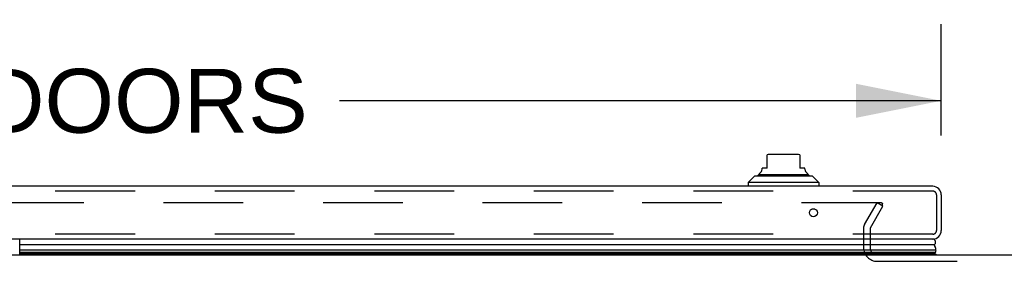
# Model space of a CAD drawing. Header units: inches. Extents: x 0 to 227, y 0 to 147.
# Tile 27 of 256: x 56 to 71, y 26 to 30. Entities that reach past the tile are written whole.
import ezdxf

# ---------------------------------------------------------------- set-up
doc = ezdxf.new("R2010")
doc.units = ezdxf.units.IN
doc.header["$LTSCALE"] = 12.466667
doc.header["$MEASUREMENT"] = 0
doc.linetypes.add('HIDDEN', pattern=[0.2, 0.1, -0.1])
doc.layers.get('0').update_dxf_attribs({"linetype": 'CONTINUOUS'})
for name, color, linetype in [('DEFAULT_2', 8, 'HIDDEN'), ('DIMENSIONS', 7, 'CONTINUOUS'), ('LEFTHAND_DOOR_ASSEMBLY', 7, 'CONTINUOUS')]:
    doc.layers.add(name, color=color, linetype=linetype)
doc.styles.get("Standard").update_dxf_attribs({"font": 'arial.ttf'})
doc.dimstyles.new('DIMSTYLE_1', dxfattribs={"dimtxt": 1, "dimasz": 1.333333, "dimexe": 0.09, "dimexo": 0.07, "dimgap": 0.0375, "dimtad": 0, "dimtih": 1, "dimtoh": 1, "dimzin": 4, "dimdsep": 46, "dimtxsty": 'Standard', "dimblk": '_FILLED', "dimblk1": '_FILLED', "dimblk2": '_FILLED', "dimcen": 0.09, "dimadec": 3, "dimazin": 1, "dimtfac": 1, "dimtdec": 3, "dimtofl": 0, "dimtmove": 0, "dimatfit": 3, "dimldrblk": '_FILLED', "dimfxl": 0, "dimtolj": 1, "dimtzin": 4, "dimarcsym": 0})

# ---------------------------------------------------------------- blocks, each defined once
blk = doc.blocks.new('_FILLED')
at = {"color": 0, "linetype": 'ByBlock'}
blk.add_solid([(0, 0), (-1, 0.2), (-1, -0.2)], dxfattribs=at)
blk = doc.blocks.new('*D9')
at = {"layer": 'DIMENSIONS', "color": 2, "linetype": 'Continuous'}
for p, q in [((41.495, 28.034), (41.495, 29.775)), ((70.307, 28.034), (70.307, 29.775)), ((41.495, 28.575), (50.903, 28.575)), ((70.307, 28.575), (60.899, 28.575))]:
    blk.add_line(p, q, dxfattribs=at)
at = {"layer": 'DIMENSIONS', "color": 2, "linetype": 'Continuous', "xscale": 1.3333333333, "yscale": 1.3333333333, "zscale": 1.3333333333, "rotation": 180}
blk.add_blockref('_FILLED', (41.495, 28.575), dxfattribs=at)
at = {"layer": 'DIMENSIONS', "color": 2, "linetype": 'Continuous', "xscale": 1.3333333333, "yscale": 1.3333333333, "zscale": 1.3333333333}
blk.add_blockref('_FILLED', (70.307, 28.575), dxfattribs=at)
at = {"layer": 'DIMENSIONS', "color": 2, "linetype": 'Continuous', "insert": (55.901, 29.075), "char_height": 1, "width": 8.99628, "attachment_point": 2, "line_spacing_factor": 0.9}
blk.add_mtext('28.81 DOORS', dxfattribs=at)

msp = doc.modelspace()

# ---------------------------------------------------------------- linework, layer by layer
at = {"color": 7, "linetype": 'Continuous'}
msp.add_line((42.589, 26.166), (99.089, 26.166), dxfattribs=at)
at = {"layer": 'DEFAULT_2', "color": 8, "linetype": 'HIDDEN'}
for p, q in [((69.37, 26.978), (42.407, 26.978)), ((69.108, 26.638), (69.304, 26.978)), ((69.394, 26.926), (69.304, 26.978)), ((69.385, 26.913), (69.385, 26.965)), ((69.198, 26.586), (69.394, 26.926)), ((69.089, 26.57), (69.089, 26.281)), ((69.193, 26.571), (69.193, 26.281)), ((69.308, 26.062), (72.37, 26.062))]:
    msp.add_line(p, q, dxfattribs=at)
for points in [[(69.37, 26.978), (69.372, 26.978), (69.374, 26.978), (69.375, 26.977), (69.377, 26.977), (69.378, 26.976), (69.38, 26.975), (69.381, 26.974), (69.382, 26.973), (69.383, 26.972), (69.384, 26.971), (69.384, 26.969), (69.385, 26.968), (69.385, 26.967), (69.385, 26.965)], [(69.385, 26.965), (69.385, 26.965), (69.385, 26.964), (69.385, 26.962), (69.384, 26.961), (69.384, 26.959)]]:
    msp.add_lwpolyline(points, dxfattribs=at)
for centre, radius, start, end in [((69.226, 26.57), 0.137, 150, 180), ((69.226, 26.57), 0.033, 150, 180), ((69.308, 26.281), 0.219, 180, 270), ((69.308, 26.281), 0.115, 180, 270)]:
    msp.add_arc(centre, radius, start, end, dxfattribs=at)
at = {"layer": 'LEFTHAND_DOOR_ASSEMBLY', "color": 7, "linetype": 'Continuous'}
for p, q in [((67.583, 27.519), (67.583, 27.729)), ((68.056, 27.736), (67.623, 27.736)), ((68.095, 27.729), (68.095, 27.519)), ((67.386, 27.393), (67.288, 27.295)), ((68.292, 27.393), (67.386, 27.393)), ((67.455, 27.421), (68.223, 27.421)), ((67.505, 27.506), (67.505, 27.519)), ((67.583, 27.519), (67.505, 27.519)), ((68.174, 27.519), (68.095, 27.519)), ((68.174, 27.506), (68.174, 27.519)), ((68.292, 27.393), (68.39, 27.295)), ((67.288, 27.295), (67.288, 27.236)), ((68.39, 27.295), (67.288, 27.295)), ((68.39, 27.295), (68.39, 27.236)), ((68.331, 26.881), (68.284, 26.881)), ((55.903, 26.166), (55.903, 26.411)), ((70.194, 26.319), (55.903, 26.319)), ((55.903, 26.243), (70.223, 26.243)), ((70.214, 26.2), (55.903, 26.2)), ((70.207, 26.186), (55.903, 26.186)), ((70.205, 26.178), (55.903, 26.178)), ((70.226, 26.166), (70.205, 26.178))]:
    msp.add_line(p, q, dxfattribs=at)
at = {"layer": 'LEFTHAND_DOOR_ASSEMBLY', "color": 3, "linetype": 'Continuous'}
for p, q in [((70.172, 27.236), (41.63, 27.236)), ((70.307, 27.101), (70.307, 26.546)), ((70.172, 26.411), (41.63, 26.411))]:
    msp.add_line(p, q, dxfattribs=at)
at = {"layer": 'LEFTHAND_DOOR_ASSEMBLY', "color": 8, "linetype": 'HIDDEN'}
for p, q in [((70.172, 27.161), (41.63, 27.161)), ((70.232, 27.101), (70.232, 26.546)), ((70.172, 26.486), (41.63, 26.486))]:
    msp.add_line(p, q, dxfattribs=at)
at = {"layer": 'LEFTHAND_DOOR_ASSEMBLY', "color": 7, "linetype": 'Continuous'}
for points in [[(70.223, 26.243), (70.223, 26.251), (70.222, 26.259), (70.22, 26.267), (70.218, 26.274), (70.216, 26.282), (70.212, 26.29), (70.209, 26.297), (70.205, 26.304), (70.2, 26.312), (70.194, 26.319)], [(70.207, 26.186), (70.209, 26.19), (70.211, 26.193), (70.212, 26.197), (70.214, 26.2)]]:
    msp.add_lwpolyline(points, dxfattribs=at)
at = {"layer": 'LEFTHAND_DOOR_ASSEMBLY', "color": 3, "linetype": 'Continuous'}
msp.add_circle((68.307, 26.823), 0.0625, dxfattribs=at)
at = {"layer": 'LEFTHAND_DOOR_ASSEMBLY', "color": 7, "linetype": 'Continuous'}
for centre, radius, start, end in [((67.623, 27.618), 0.118, 90, 109.4785), ((68.056, 27.618), 0.118, 70.5253, 90), ((67.475, 27.372), 0.0492, 90, 153.8851), ((67.475, 27.421), 0.0197, 120, 180.1146), ((67.426, 27.506), 0.0787, 300, 360), ((68.253, 27.506), 0.0787, 180, 240), ((68.203, 27.372), 0.0492, 26.1149, 90), ((68.203, 27.421), 0.0197, 359.8854, 60), ((70.167, 26.361), 0.05, 302.6718, 84.7383), ((70.177, 26.19), 0.03, 336.2022, 353.588), ((70.167, 26.232), 0.0569, 325.4331, 11.2885)]:
    msp.add_arc(centre, radius, start, end, dxfattribs=at)
at = {"layer": 'LEFTHAND_DOOR_ASSEMBLY', "color": 3, "linetype": 'Continuous'}
for centre, start, end in [((70.172, 27.101), 0, 90), ((70.172, 26.546), 270, 360)]:
    msp.add_arc(centre, 0.135, start, end, dxfattribs=at)
at = {"layer": 'LEFTHAND_DOOR_ASSEMBLY', "color": 8, "linetype": 'HIDDEN'}
for centre, start, end in [((70.172, 27.101), 0, 90), ((70.172, 26.546), 270, 360)]:
    msp.add_arc(centre, 0.06, start, end, dxfattribs=at)
at = {"layer": 'LEFTHAND_DOOR_ASSEMBLY', "color": 7, "linetype": 'Continuous'}
for start_param, end_param in [(-3.140119, -2.674506), (2.795492, 2.881148)]:
    msp.add_ellipse((69.958, 26.243), major_axis=(-0.265, 0), ratio=0.632157, start_param=start_param, end_param=end_param, dxfattribs=at)

# ---------------------------------------------------------------- dimensions: what is measured, and where the dimension line sits
at = {"layer": 'DIMENSIONS', "color": 2, "linetype": 'Continuous'}
dim = msp.add_linear_dim(base=(41.495, 28.575), p1=(70.307, 29.845), p2=(41.495, 29.845), angle=180, text='<> DOORS', dimstyle='DIMSTYLE_1', dxfattribs=at)
dim.commit()
dim.dimension.update_dxf_attribs({"geometry": '*D9', "text_midpoint": (55.901, 28.575), "dimtype": 160})

doc.saveas('drawing.dxf')
